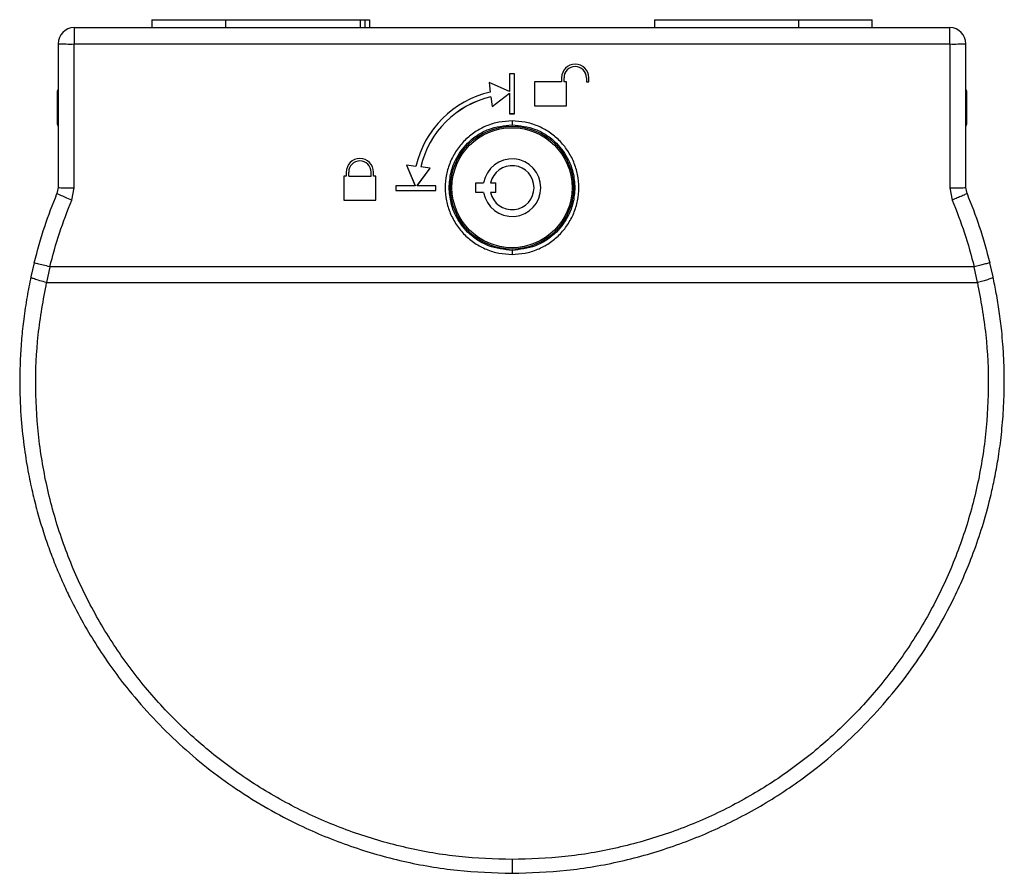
# Model space of a CAD drawing. Header units: millimetres. Extents: x 49 to 248, y 16 to 188.
# Tile 2 of 3: x 49 to 90, y 152 to 188. Entities that reach past the tile are written whole.
import ezdxf

# ---------------------------------------------------------------- set-up
doc = ezdxf.new("R2010")
doc.units = ezdxf.units.MM

msp = doc.modelspace()

# ---------------------------------------------------------------- linework, layer by layer
at = {"color": 7, "linetype": 'Continuous', "lineweight": 25}
for p, q in [((54.392, 188.035), (54.392, 187.701)), ((54.392, 188.035), (57.459, 188.035)), ((57.459, 188.035), (57.459, 187.701)), ((57.459, 188.035), (63.075, 188.035)), ((63.075, 188.035), (63.075, 187.701)), ((63.075, 188.035), (63.263, 188.035)), ((63.263, 188.035), (63.263, 187.701)), ((63.263, 188.035), (63.459, 188.035)), ((63.459, 188.035), (63.459, 187.701)), ((75.325, 188.035), (75.325, 187.701)), ((75.325, 188.035), (81.325, 188.035)), ((81.325, 188.035), (81.325, 187.701)), ((81.325, 188.035), (84.392, 188.035)), ((84.392, 187.701), (84.392, 188.035)), ((51.159, 187.701), (51.159, 187.035)), ((87.625, 187.701), (51.159, 187.701)), ((87.625, 187.023), (87.625, 187.701)), ((50.492, 187.035), (50.492, 181.041)), ((51.159, 187.023), (51.159, 187.035)), ((51.159, 187.023), (87.625, 187.023)), ((51.159, 181.029), (51.159, 187.023)), ((87.625, 187.023), (87.625, 181.029)), ((88.292, 181.041), (88.292, 187.035)), ((69.492, 185.784), (69.292, 185.784)), ((69.292, 185.784), (69.292, 185.048)), ((69.492, 184.118), (69.492, 185.784)), ((69.292, 185.048), (68.442, 185.418)), ((68.442, 185.418), (68.489, 185.018)), ((68.442, 185.418), (68.489, 185.019)), ((71.459, 185.451), (70.325, 185.451)), ((70.325, 185.451), (70.325, 184.451)), ((71.459, 185.618), (71.459, 185.617)), ((71.459, 185.617), (71.459, 185.451)), ((71.559, 185.618), (71.559, 185.617)), ((71.559, 185.451), (71.559, 185.617)), ((71.659, 185.451), (71.559, 185.451)), ((71.659, 184.451), (71.659, 185.451)), ((72.492, 185.617), (72.492, 185.618)), ((72.492, 185.617), (72.492, 185.451)), ((72.492, 185.451), (72.592, 185.451)), ((72.492, 185.451), (72.592, 185.451)), ((72.592, 185.617), (72.592, 185.618)), ((72.592, 185.451), (72.592, 185.617)), ((50.492, 185.145), (50.459, 185.068)), ((50.459, 184.567), (50.459, 185.068)), ((68.489, 185.018), (68.489, 185.019)), ((68.559, 184.419), (69.292, 184.97)), ((68.559, 184.418), (69.292, 184.969)), ((69.292, 184.969), (69.292, 184.97)), ((69.292, 184.969), (69.292, 184.118)), ((88.325, 185.068), (88.292, 185.145)), ((88.325, 185.068), (88.325, 183.973)), ((50.459, 183.668), (50.459, 184.567)), ((68.512, 184.818), (68.512, 184.819)), ((68.512, 184.819), (68.559, 184.419)), ((68.512, 184.818), (68.559, 184.418)), ((68.559, 184.418), (68.559, 184.419)), ((69.292, 184.119), (69.492, 184.119)), ((69.292, 184.118), (69.492, 184.118)), ((70.325, 184.451), (71.659, 184.451)), ((70.325, 184.451), (71.659, 184.451)), ((88.325, 183.973), (88.325, 183.668)), ((50.459, 183.668), (50.492, 183.591)), ((88.292, 183.591), (88.325, 183.668)), ((62.492, 181.685), (62.492, 181.518)), ((62.492, 181.685), (62.492, 181.685)), ((62.592, 181.518), (62.592, 181.685)), ((62.592, 181.685), (62.592, 181.685)), ((63.525, 181.518), (63.525, 181.685)), ((63.525, 181.685), (63.525, 181.685)), ((63.625, 181.518), (63.625, 181.685)), ((63.625, 181.685), (63.625, 181.685)), ((65.392, 181.923), (64.995, 181.969)), ((64.995, 181.969), (65.363, 181.118)), ((64.996, 181.969), (65.363, 181.119)), ((65.442, 181.118), (65.989, 181.854)), ((65.442, 181.119), (65.988, 181.854)), ((65.592, 181.901), (65.592, 181.9)), ((65.989, 181.854), (65.592, 181.9)), ((62.492, 181.518), (62.392, 181.518)), ((62.392, 181.518), (62.392, 180.518)), ((62.592, 181.518), (63.525, 181.518)), ((63.725, 181.518), (63.625, 181.518)), ((63.725, 180.518), (63.725, 181.518)), ((50.492, 181.041), (50.442, 180.787)), ((51.058, 180.521), (51.159, 181.029)), ((65.363, 181.118), (64.559, 181.118)), ((64.559, 181.118), (64.559, 180.918)), ((64.559, 180.919), (66.225, 180.919)), ((64.559, 180.918), (66.225, 180.918)), ((65.363, 181.118), (65.363, 181.119)), ((65.442, 181.118), (65.442, 181.119)), ((66.225, 181.118), (65.442, 181.118)), ((66.225, 180.918), (66.225, 181.118)), ((67.892, 181.235), (68.209, 181.235)), ((67.892, 180.835), (67.892, 181.235)), ((68.209, 180.835), (67.892, 180.835)), ((68.497, 181.235), (68.725, 181.235)), ((68.725, 180.835), (68.497, 180.835)), ((68.725, 180.835), (68.725, 181.235)), ((87.625, 181.029), (87.726, 180.521)), ((88.342, 180.787), (88.292, 181.041)), ((62.392, 180.518), (63.725, 180.518)), ((62.392, 180.518), (63.725, 180.518)), ((49.496, 177.909), (49.36, 177.322)), ((50.143, 177.737), (50.011, 177.087)), ((88.641, 177.737), (50.143, 177.737)), ((88.773, 177.087), (88.641, 177.737)), ((89.424, 177.322), (89.288, 177.909)), ((50.011, 177.087), (88.773, 177.087))]:
    msp.add_line(p, q, dxfattribs=at)
for radius in [2.56, 2.5]:
    msp.add_circle((69.392, 181.035), radius, dxfattribs=at)
for centre, radius, start, end in [((51.159, 187.035), 0.667, 90, 180), ((87.625, 187.035), 0.667, 0, 90), ((50.992, 196.581), 9.56, 267.0017, 270.9986), ((87.792, 196.581), 9.56, 269.0014, 272.9983), ((72.025, 185.617), 0.567, 0.007, 179.993), ((72.025, 185.617), 0.467, 0.007, 179.993), ((72.025, 185.618), 0.467, 0.007, 179.993), ((69.389, 181.021), 4.097, 102.6873, 167.2757), ((69.389, 181.022), 3.897, 102.9968, 166.9613), ((69.389, 181.021), 3.897, 102.9968, 166.9613), ((63.059, 181.685), 0.567, 0.007, 179.993), ((63.059, 181.685), 0.467, 0.007, 179.993), ((63.059, 181.685), 0.467, 0.007, 179.993), ((69.392, 181.035), 1.2, 189.5941, 170.4059), ((69.392, 181.035), 0.917, 192.6023, 167.3977)]:
    msp.add_arc(centre, radius, start, end, dxfattribs=at)
for points, knots in [([(69.392, 183.818), (69.21, 183.807), (68.846, 183.786), (68.321, 183.621), (67.837, 183.364), (67.412, 183.016), (67.064, 182.591), (66.805, 182.107), (66.647, 181.582), (66.592, 181.036), (66.647, 180.49), (66.805, 179.965), (67.064, 179.481), (67.412, 179.056), (67.837, 178.708), (68.321, 178.451), (68.846, 178.286), (69.21, 178.265), (69.392, 178.254)], [0, 0, 0, 0, 0.062495, 0.124991, 0.187489, 0.249988, 0.312489, 0.374991, 0.437495, 0.5, 0.562505, 0.625009, 0.687511, 0.750012, 0.812511, 0.875009, 0.937505, 1, 1, 1, 1]), ([(69.392, 178.254), (69.574, 178.265), (69.938, 178.286), (70.463, 178.451), (70.947, 178.708), (71.372, 179.056), (71.72, 179.481), (71.979, 179.965), (72.138, 180.49), (72.192, 181.036), (72.138, 181.582), (71.979, 182.107), (71.72, 182.591), (71.372, 183.016), (70.947, 183.364), (70.463, 183.621), (69.938, 183.786), (69.574, 183.807), (69.392, 183.818)], [0, 0, 0, 0, 0.0624953, 0.1249913, 0.1874886, 0.2499877, 0.3124886, 0.3749913, 0.4374953, 0.5, 0.5625047, 0.6250087, 0.6875114, 0.7500123, 0.8125114, 0.8750087, 0.9375047, 1, 1, 1, 1]), ([(69.392, 183.818), (69.392, 183.795), (69.392, 183.749), (69.392, 183.697), (69.392, 183.664), (69.392, 183.658), (69.392, 183.655)], [0, 0, 0, 0, 0.279694, 0.559316, 0.779678, 1, 1, 1, 1]), ([(66.776, 181.035), (66.791, 181.247), (66.818, 181.645), (67.061, 182.292), (67.443, 182.832), (67.942, 183.235), (68.55, 183.564), (69.058, 183.619), (69.392, 183.655)], [0, 0, 0, 0, 0.155281, 0.290558, 0.500178, 0.630551, 0.757503, 1, 1, 1, 1]), ([(69.392, 183.655), (69.726, 183.619), (70.234, 183.564), (70.843, 183.235), (71.341, 182.832), (71.723, 182.292), (71.966, 181.645), (71.993, 181.247), (72.008, 181.035)], [0, 0, 0, 0, 0.242496, 0.369448, 0.499822, 0.709439, 0.844717, 1, 1, 1, 1]), ([(69.392, 178.423), (69.059, 178.459), (68.552, 178.513), (67.944, 178.841), (67.446, 179.243), (67.063, 179.782), (66.82, 180.427), (66.792, 180.823), (66.776, 181.035)], [0, 0, 0, 0, 0.242531, 0.3694564, 0.4997975, 0.710047, 0.8451548, 1, 1, 1, 1]), ([(72.008, 181.035), (71.993, 180.823), (71.964, 180.427), (71.721, 179.782), (71.338, 179.243), (70.84, 178.841), (70.233, 178.513), (69.725, 178.459), (69.392, 178.423)], [0, 0, 0, 0, 0.154843, 0.289951, 0.500202, 0.630542, 0.757467, 1, 1, 1, 1]), ([(49.496, 177.909), (49.633, 178.415), (49.895, 179.392), (50.264, 180.334), (50.442, 180.787)], [0, 0, 0, 0, 0.51876, 1, 1, 1, 1]), ([(50.143, 177.737), (50.27, 178.209), (50.523, 179.154), (50.88, 180.065), (51.058, 180.521)], [0, 0, 0, 0, 0.500002, 1, 1, 1, 1]), ([(51.058, 180.521), (50.967, 180.558), (50.785, 180.634), (50.583, 180.721), (50.462, 180.774), (50.448, 180.783), (50.442, 180.787)], [0, 0, 0, 0, 0.279617, 0.55923, 0.779613, 1, 1, 1, 1]), ([(88.342, 180.787), (88.331, 180.78), (88.309, 180.768), (88.144, 180.696), (87.94, 180.61), (87.798, 180.55), (87.726, 180.521)], [0, 0, 0, 0, 0.279617, 0.55923, 0.779613, 1, 1, 1, 1]), ([(87.726, 180.521), (87.904, 180.065), (88.261, 179.154), (88.514, 178.209), (88.641, 177.737)], [0, 0, 0, 0, 0.499998, 1, 1, 1, 1]), ([(88.342, 180.787), (88.52, 180.334), (88.889, 179.392), (89.152, 178.415), (89.288, 177.909)], [0, 0, 0, 0, 0.48124, 1, 1, 1, 1]), ([(69.392, 178.423), (69.392, 178.418), (69.392, 178.408), (69.392, 178.363), (69.392, 178.309), (69.392, 178.273), (69.392, 178.254)], [0, 0, 0, 0, 0.279681, 0.559282, 0.779663, 1, 1, 1, 1]), ([(50.143, 177.737), (50.048, 177.76), (49.858, 177.808), (49.645, 177.864), (49.518, 177.899), (49.504, 177.906), (49.496, 177.909)], [0, 0, 0, 0, 0.279618, 0.559232, 0.779614, 1, 1, 1, 1]), ([(89.288, 177.909), (89.276, 177.904), (89.252, 177.895), (89.079, 177.848), (88.865, 177.793), (88.716, 177.755), (88.641, 177.737)], [0, 0, 0, 0, 0.279618, 0.559232, 0.779614, 1, 1, 1, 1]), ([(49.36, 177.322), (49.303, 177.044), (49.183, 176.461), (49.056, 175.603), (48.963, 174.744), (48.902, 173.817), (48.881, 172.69), (48.935, 171.434), (49.068, 170.209), (49.24, 169.167), (49.432, 168.266), (49.641, 167.456), (49.872, 166.688), (50.124, 165.954), (50.394, 165.255), (50.678, 164.59), (51.047, 163.802), (51.521, 162.902), (52.119, 161.908), (52.753, 160.976), (53.518, 159.973), (54.434, 158.922), (55.519, 157.85), (56.677, 156.864), (57.905, 155.966), (59.2, 155.16), (60.773, 154.335), (62.649, 153.563), (64.853, 152.936), (67.107, 152.541), (68.631, 152.492), (69.392, 152.468)], [0, 0, 0, 0, 0.023326, 0.049016, 0.071318, 0.094432, 0.125508, 0.164108, 0.197892, 0.226857, 0.251005, 0.273725, 0.295718, 0.316981, 0.337516, 0.357322, 0.3764, 0.40909, 0.440852, 0.471684, 0.501588, 0.544283, 0.585926, 0.626518, 0.668749, 0.71031, 0.751203, 0.813852, 0.875656, 0.937965, 1, 1, 1, 1]), ([(50.011, 177.087), (49.914, 177.11), (49.719, 177.155), (49.503, 177.227), (49.377, 177.285), (49.365, 177.31), (49.36, 177.322)], [0, 0, 0, 0, 0.279606, 0.5592071, 0.7796016, 1, 1, 1, 1]), ([(69.392, 152.468), (70.153, 152.492), (71.677, 152.541), (73.931, 152.936), (76.135, 153.563), (78.245, 154.432), (80.258, 155.534), (81.913, 156.699), (83.265, 157.85), (84.35, 158.922), (85.348, 160.067), (86.257, 161.282), (87.08, 162.567), (87.739, 163.789), (88.259, 164.927), (88.669, 165.963), (89.039, 167.076), (89.307, 168.073), (89.501, 168.961), (89.644, 169.75), (89.769, 170.657), (89.861, 171.68), (89.9, 172.723), (89.886, 173.678), (89.843, 174.439), (89.779, 175.152), (89.692, 175.861), (89.571, 176.614), (89.472, 177.092), (89.424, 177.322)], [0, 0, 0, 0, 0.0620385, 0.1243499, 0.1861575, 0.2488087, 0.3103853, 0.373464, 0.4140584, 0.4557031, 0.4984003, 0.5384768, 0.5802036, 0.6235818, 0.6524715, 0.683, 0.7151674, 0.7489738, 0.7679078, 0.7899259, 0.8150278, 0.8432136, 0.8744829, 0.9009351, 0.9218568, 0.9372476, 0.9598072, 0.9807247, 1, 1, 1, 1]), ([(89.424, 177.322), (89.415, 177.306), (89.395, 177.274), (89.22, 177.205), (89.003, 177.14), (88.85, 177.105), (88.773, 177.087)], [0, 0, 0, 0, 0.279606, 0.559207, 0.779602, 1, 1, 1, 1]), ([(69.392, 153.042), (68.655, 153.066), (67.179, 153.113), (64.994, 153.496), (62.864, 154.103), (60.814, 154.947), (58.872, 156.013), (57.06, 157.289), (55.402, 158.759), (53.917, 160.404), (52.626, 162.204), (51.542, 164.137), (50.68, 166.178), (50.051, 168.302), (49.661, 170.484), (49.521, 172.694), (49.611, 174.91), (49.878, 176.362), (50.011, 177.087)], [0, 0, 0, 0, 0.062161, 0.124336, 0.186541, 0.248789, 0.311089, 0.373451, 0.435879, 0.498375, 0.560938, 0.623562, 0.686239, 0.74896, 0.81171, 0.874477, 0.937246, 1, 1, 1, 1]), ([(88.773, 177.087), (88.906, 176.362), (89.173, 174.91), (89.263, 172.694), (89.123, 170.484), (88.733, 168.302), (88.104, 166.178), (87.242, 164.137), (86.159, 162.204), (84.867, 160.404), (83.382, 158.759), (81.724, 157.289), (79.912, 156.013), (77.97, 154.947), (75.92, 154.103), (73.79, 153.496), (71.605, 153.113), (70.13, 153.066), (69.392, 153.042)], [0, 0, 0, 0, 0.062754, 0.125523, 0.18829, 0.25104, 0.313761, 0.376438, 0.439062, 0.501625, 0.564121, 0.626549, 0.688911, 0.751211, 0.813459, 0.875664, 0.937839, 1, 1, 1, 1]), ([(69.392, 153.042), (69.392, 152.955), (69.392, 152.781), (69.392, 152.597), (69.392, 152.487), (69.392, 152.474), (69.392, 152.468)], [0, 0, 0, 0, 0.279685, 0.559367, 0.779682, 1, 1, 1, 1])]:
    msp.add_open_spline(points, degree=3, knots=knots, dxfattribs=at)
for points in [[(50.492, 181.041), (50.502, 181.039), (50.522, 181.036), (50.676, 181.033), (50.897, 181.03), (51.071, 181.029), (51.159, 181.029)], [(87.625, 181.029), (87.713, 181.029), (87.887, 181.03), (88.108, 181.033), (88.262, 181.036), (88.282, 181.039), (88.292, 181.041)]]:
    msp.add_open_spline(points, degree=3, dxfattribs=at)

doc.saveas('drawing.dxf')
